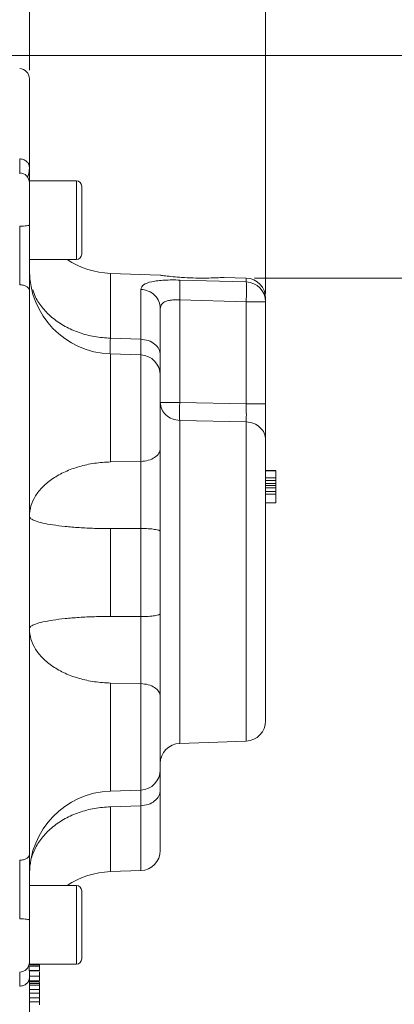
# Model space of a CAD drawing. Header units: inches. Extents: x 0.3 to 33.9, y 0.2 to 21.6.
# Tile 13 of 24: x 25.5 to 27.7, y 7.9 to 13.7. Entities that reach past the tile are written whole.
import ezdxf

# ---------------------------------------------------------------- set-up
doc = ezdxf.new("R2010")
doc.units = ezdxf.units.IN
doc.header["$MEASUREMENT"] = 0
doc.layers.add('SLD-0', color=7, linetype='Continuous', lineweight=15)
doc.styles.add('SLDTEXTSTYLE0', font='TXT', dxfattribs={"width": 0.75})
doc.dimstyles.new('SLDDIMSTYLE0', dxfattribs={"dimtxt": 0.25, "dimasz": 0.13, "dimexe": 0, "dimexo": 0.0625, "dimgap": 0.0625, "dimtad": 0, "dimtih": 1, "dimtoh": 1, "dimrnd": 1e-09, "dimzin": 12, "dimdsep": 46, "dimtxsty": 'SLDTEXTSTYLE0', "dimsah": 1, "dimcen": 0.09, "dimadec": 0, "dimazin": 3, "dimtfac": 1, "dimtofl": 0, "dimtmove": 0, "dimatfit": 3, "dimfxl": 1, "dimfrac": 2, "dimtolj": 1, "dimtzin": 12, "dimarcsym": 0})

# ---------------------------------------------------------------- blocks, each defined once
blk = doc.blocks.new('_D_7')
at = {"layer": 'SLD-0'}
for p, q in [((26.938, 12.1142), (26.938, 15.5199)), ((24.3753, 15.4317), (24.3245, 15.4317)), ((24.3245, 15.4317), (24.3245, 15.0349)), ((25.5183, 15.4317), (25.569, 15.4317)), ((25.569, 15.4317), (25.569, 15.0349)), ((22.9555, 15.3949), (24.2357, 15.3949)), ((26.938, 15.3949), (25.6578, 15.3949)), ((24.3245, 15.0349), (24.3753, 15.0349)), ((25.569, 15.0349), (25.5183, 15.0349))]:
    blk.add_line(p, q, dxfattribs=at)
for points in [[(22.9555, 15.3949), (23.0855, 15.3749), (23.0855, 15.4149)], [(26.938, 15.3949), (26.808, 15.4149), (26.808, 15.3749)]]:
    blk.add_solid(points, dxfattribs=at)
at = {"layer": 'SLD-0', "char_height": 0.25, "attachment_point": 1, "style": 'SLDTEXTSTYLE0'}
for s, insert in [('3.98', (24.522, 15.8048, -1.544)), ('101.16', (24.4388, 15.3571, -1.544))]:
    blk.add_mtext(s, dxfattribs=dict(at, insert=insert))
blk = doc.blocks.new('_D_9')
at = {"layer": 'SLD-0'}
for p, q in [((25.53, 13.4437), (25.53, 14.2865)), ((23.7637, 14.1983), (23.7129, 14.1983)), ((23.7129, 14.1983), (23.7129, 13.8014)), ((24.7219, 14.1983), (24.7727, 14.1983)), ((24.7727, 14.1983), (24.7727, 13.8014)), ((22.9555, 14.1615), (23.6241, 14.1615)), ((25.53, 14.1615), (24.8615, 14.1615)), ((23.7129, 13.8014), (23.7637, 13.8014)), ((24.7727, 13.8014), (24.7219, 13.8014))]:
    blk.add_line(p, q, dxfattribs=at)
for points in [[(22.9555, 14.1615), (23.0855, 14.1415), (23.0855, 14.1815)], [(25.53, 14.1615), (25.4, 14.1815), (25.4, 14.1415)]]:
    blk.add_solid(points, dxfattribs=at)
at = {"layer": 'SLD-0', "char_height": 0.25, "attachment_point": 1, "style": 'SLDTEXTSTYLE0'}
for s, insert in [('2.57', (23.818, 14.5714, -1.544)), ('65.39', (23.8272, 14.1237, -1.544))]:
    blk.add_mtext(s, dxfattribs=dict(at, insert=insert))
blk = doc.blocks.new('_D_10')
at = {"layer": 'SLD-0'}
for p, q in [((23.0055, 13.5316), (31.06, 13.5316)), ((30.935, 13.5316), (30.935, 10.1526)), ((30.3636, 9.7786), (30.3128, 9.7786)), ((30.3128, 9.7786), (30.3128, 9.3817)), ((31.5065, 9.7786), (31.5573, 9.7786)), ((31.5573, 9.7786), (31.5573, 9.3817)), ((30.3128, 9.3817), (30.3636, 9.3817)), ((30.935, 5.952), (30.935, 9.3309)), ((31.5573, 9.3817), (31.5065, 9.3817)), ((26.5026, 5.952), (31.06, 5.952))]:
    blk.add_line(p, q, dxfattribs=at)
for points in [[(30.935, 13.5316), (30.915, 13.4016), (30.955, 13.4016)], [(30.935, 5.952), (30.955, 6.082), (30.915, 6.082)]]:
    blk.add_solid(points, dxfattribs=at)
at = {"layer": 'SLD-0', "char_height": 0.25, "attachment_point": 1, "style": 'SLDTEXTSTYLE0'}
for s, insert in [('7.58', (30.5102, 10.1516, -1.544)), ('192.52', (30.4271, 9.704, -1.544))]:
    blk.add_mtext(s, dxfattribs=dict(at, insert=insert))
blk = doc.blocks.new('_D_11')
at = {"layer": 'SLD-0'}
for p, q in [((26.8722, 12.2056), (29.0624, 12.2056)), ((28.9374, 12.2056), (28.9374, 9.4897)), ((28.366, 9.1156), (28.3152, 9.1156)), ((28.3152, 9.1156), (28.3152, 8.7187)), ((29.5089, 9.1156), (29.5597, 9.1156)), ((29.5597, 9.1156), (29.5597, 8.7187)), ((28.3152, 8.7187), (28.366, 8.7187)), ((29.5597, 8.7187), (29.5089, 8.7187)), ((28.9374, 5.952), (28.9374, 8.668)), ((26.5026, 5.952), (29.0624, 5.952))]:
    blk.add_line(p, q, dxfattribs=at)
for points in [[(28.9374, 12.2056), (28.9174, 12.0756), (28.9574, 12.0756)], [(28.9374, 5.952), (28.9574, 6.082), (28.9174, 6.082)]]:
    blk.add_solid(points, dxfattribs=at)
at = {"layer": 'SLD-0', "char_height": 0.25, "attachment_point": 1, "style": 'SLDTEXTSTYLE0'}
for s, insert in [('6.25', (28.5126, 9.4887, -1.544)), ('158.84', (28.4294, 9.041, -1.544))]:
    blk.add_mtext(s, dxfattribs=dict(at, insert=insert))

msp = doc.modelspace()

# ---------------------------------------------------------------- linework, layer by layer
at = {"color": 7, "linetype": 'Continuous', "lineweight": 15}
for p, q in [((25.81, 12.7855), (25.53, 12.7855)), ((25.53, 12.3165), (25.53, 12.7855)), ((25.53, 12.3165), (25.81, 12.3165)), ((26.309, 12.2236), (26.0126, 12.2339)), ((26.8222, 12.2056), (26.6908, 12.2102)), ((26.4259, 12.1942), (26.8222, 12.1826)), ((26.1942, 11.8412), (26.1942, 12.1385)), ((26.938, 12.0642), (26.938, 12.0857)), ((26.4259, 12.0759), (26.4259, 11.4648)), ((26.4259, 12.0759), (26.8222, 12.0642)), ((26.8222, 11.4562), (26.8222, 12.0642)), ((26.8222, 12.0642), (26.938, 12.0642)), ((26.938, 12.0642), (26.938, 11.4562)), ((26.0126, 11.8476), (26.1942, 11.8412)), ((26.1942, 11.7476), (26.0126, 11.754)), ((26.4259, 11.4648), (26.8222, 11.4562)), ((26.4259, 11.358), (26.8222, 11.3491)), ((26.0126, 11.1103), (26.1942, 11.1135)), ((26.938, 11.0592), (26.998, 11.0592)), ((26.998, 11.0583), (26.938, 11.0583)), ((26.938, 11.058), (26.998, 11.058)), ((26.938, 11.0577), (26.998, 11.0577)), ((26.938, 11.0151), (26.998, 11.0151)), ((26.938, 11.0001), (26.998, 11.0001)), ((26.938, 10.9829), (26.998, 10.9829)), ((26.938, 10.9693), (26.998, 10.9693)), ((26.998, 10.956), (26.938, 10.956)), ((26.998, 10.9341), (26.938, 10.9341)), ((26.998, 10.9177), (26.938, 10.9177)), ((26.938, 10.8669), (26.998, 10.8669)), ((26.1942, 10.7142), (26.0126, 10.7129)), ((26.0126, 10.7129), (26.0126, 10.1903)), ((26.1942, 10.189), (26.1942, 10.7142)), ((26.0126, 10.1903), (26.1942, 10.189)), ((26.1942, 9.7897), (26.0126, 9.7929)), ((26.4259, 9.4337), (26.8222, 9.4476)), ((26.0126, 9.1492), (26.1942, 9.1556)), ((26.1942, 9.062), (26.0126, 9.0556)), ((26.0126, 8.6693), (26.1942, 8.6756)), ((25.81, 8.5867), (25.53, 8.5867)), ((25.53, 8.1177), (25.53, 8.5867)), ((25.842, 8.1497), (25.842, 8.5547)), ((25.53, 8.1177), (25.81, 8.1177)), ((25.59, 8.1149), (25.53, 8.1149)), ((25.59, 8.1067), (25.53, 8.1067)), ((25.59, 8.0803), (25.53, 8.0803)), ((25.53, 8.079), (25.59, 8.079)), ((25.53, 8.0487), (25.53, 8.0363)), ((25.53, 8.0468), (25.59, 8.0468)), ((25.53, 8.0187), (25.59, 8.0187)), ((25.53, 8.0133), (25.59, 8.0133)), ((25.59, 8.0026), (25.53, 8.0026)), ((25.59, 7.9926), (25.53, 7.9926)), ((25.59, 8.0042), (25.59, 8.0095)), ((25.59, 7.9672), (25.53, 7.9672)), ((25.53, 7.9668), (25.59, 7.9668)), ((25.53, 7.9458), (25.59, 7.9458)), ((25.59, 7.9458), (25.59, 7.9647)), ((25.53, 7.9183), (25.59, 7.9183)), ((25.53, 7.8931), (25.59, 7.8931)), ((25.59, 7.8931), (25.59, 7.9159))]:
    msp.add_line(p, q, dxfattribs=at)
at = {"color": 8, "linetype": 'Continuous', "lineweight": 15}
for p, q in [((25.81, 12.3165), (25.81, 12.7855)), ((26.0126, 12.2339), (26.0126, 11.8476)), ((26.8222, 12.1826), (26.8222, 12.2056)), ((26.0126, 11.754), (26.0126, 11.1103)), ((26.1942, 11.1135), (26.1942, 11.7476)), ((26.4259, 11.358), (26.4259, 9.4337)), ((26.8222, 11.3491), (26.8222, 9.4476)), ((26.0126, 9.7929), (26.0126, 9.1492)), ((26.1942, 9.1556), (26.1942, 9.7897)), ((26.0126, 9.0556), (26.0126, 8.6693)), ((26.1942, 8.6756), (26.1942, 9.062)), ((25.81, 8.1177), (25.81, 8.5867))]:
    msp.add_line(p, q, dxfattribs=at)
at = {"color": 7, "linetype": 'Continuous', "lineweight": 15}
for centre, radius, start, end in [((25.47, 13.3937), 0.06, 0, 88), ((25.47, 12.7731), 0.06, 0, 88), ((25.81, 12.7535), 0.032, 0, 90), ((25.81, 12.3485), 0.032, 270, 0), ((26.03, 12.7336), 0.5, 236.53529, 268), ((26.03, 12.2537), 0.5, 180, 268), ((26.818, 12.0857), 0.12, 0, 88), ((26.8189, 12.0635), 0.1192, 0.36402, 88.394), ((26.19, 11.6277), 0.12, 0, 88), ((26.818, 9.5675), 0.12, 272, 0), ((26.43, 9.3138), 0.12, 92, 180), ((26.19, 9.2755), 0.12, 272, 0), ((26.03, 8.6495), 0.5, 92, 180), ((26.19, 8.7955), 0.12, 272, 0), ((26.03, 8.1696), 0.5, 92, 123.46471), ((25.81, 8.5547), 0.032, 0, 90), ((25.47, 8.1301), 0.06, 272, 0), ((25.81, 8.1497), 0.032, 270, 0)]:
    msp.add_arc(centre, radius, start, end, dxfattribs=at)
for points, knots in [([(25.53, 13.3937), (25.53, 13.3906), (25.53, 13.3844), (25.53, 13.3351), (25.53, 13.2582), (25.53, 13.1527), (25.53, 13.0245), (25.53, 12.9191), (25.53, 12.8669)], [0, 0, 0, 0, 0.171594, 0.342271, 0.511803, 0.677325, 0.840122, 1, 1, 1, 1]), ([(25.5183, 12.8125), (25.5196, 12.8133), (25.5235, 12.8154), (25.5269, 12.8307), (25.5297, 12.8485), (25.5299, 12.8608), (25.53, 12.8662)], [0, 0, 0, 0, 0.198648, 0.556545, 0.807644, 1, 1, 1, 1]), ([(25.53, 12.7855), (25.53, 12.7945), (25.53, 12.8132), (25.53, 12.8485), (25.53, 12.8669)], [0, 0, 0, 0, 0.47785, 1, 1, 1, 1]), ([(25.53, 12.7717), (25.53, 12.772), (25.53, 12.7731), (25.53, 12.7626), (25.53, 12.7411), (25.53, 12.7093), (25.53, 12.6696), (25.53, 12.6233), (25.53, 12.5731), (25.53, 12.5393), (25.53, 12.5226)], [0, 0, 0, 0, 0.057222, 0.19342, 0.329618, 0.46228, 0.594942, 0.73114, 0.867338, 1, 1, 1, 1]), ([(25.842, 12.3485), (25.842, 12.3512), (25.842, 12.3554), (25.842, 12.3806), (25.842, 12.4067), (25.842, 12.4392), (25.842, 12.4863), (25.842, 12.551), (25.842, 12.6157), (25.842, 12.6628), (25.842, 12.6952), (25.842, 12.7214), (25.842, 12.7466), (25.842, 12.7508), (25.842, 12.7535)], [0, 0, 0, 0, 0.119728, 0.18418, 0.25, 0.31582, 0.380272, 0.5, 0.619728, 0.68418, 0.75, 0.81582, 0.880272, 1, 1, 1, 1]), ([(25.4721, 12.515), (25.4722, 12.4871), (25.4722, 12.4375), (25.4723, 12.3712), (25.4723, 12.3165), (25.4723, 12.2734), (25.4722, 12.2324), (25.4722, 12.1979), (25.4722, 12.1753), (25.4721, 12.1658)], [0, 0, 0, 0, 0.227167, 0.405662, 0.543405, 0.681946, 0.778223, 0.906866, 1, 1, 1, 1]), ([(25.53, 12.5226), (25.53, 12.4883), (25.53, 12.4198), (25.53, 12.3175), (25.53, 12.2192), (25.53, 12.1608), (25.53, 12.1315)], [0, 0, 0, 0, 0.2500054, 0.5000378, 0.7499991, 1, 1, 1, 1]), ([(26.3861, 12.2139), (26.3698, 12.2157), (26.3374, 12.2193), (26.3107, 12.2231), (26.3095, 12.2233), (26.309, 12.2233)], [0, 0, 0, 0, 0.362246, 0.724566, 1, 1, 1, 1]), ([(26.6908, 12.21), (26.6909, 12.21), (26.691, 12.21), (26.6682, 12.2086), (26.6277, 12.2067), (26.5714, 12.2055), (26.5054, 12.2063), (26.44, 12.2094), (26.4028, 12.2125), (26.3861, 12.2139)], [0, 0, 0, 0, 0.094828, 0.238323, 0.385073, 0.538535, 0.699153, 0.864965, 1, 1, 1, 1]), ([(26.1942, 12.1385), (26.1974, 12.1483), (26.2035, 12.1677), (26.247, 12.1829), (26.2938, 12.1904), (26.3347, 12.1936), (26.3792, 12.195), (26.4104, 12.1944), (26.4259, 12.1942)], [0, 0, 0, 0, 0.257226, 0.510047, 0.635106, 0.757972, 0.879731, 1, 1, 1, 1]), ([(26.4259, 12.1942), (26.4262, 12.1903), (26.4269, 12.1827), (26.4272, 12.1547), (26.4269, 12.1179), (26.4262, 12.0899), (26.4259, 12.0759)], [0, 0, 0, 0, 0.250114, 0.5, 0.749886, 1, 1, 1, 1]), ([(26.8222, 12.0642), (26.8226, 12.0778), (26.8233, 12.106), (26.8236, 12.1408), (26.8234, 12.1631), (26.823, 12.1767), (26.8225, 12.1805), (26.8222, 12.1826)], [0, 0, 0, 0, 0.241771, 0.499322, 0.700331, 0.837915, 1, 1, 1, 1]), ([(25.53, 12.1315), (25.53, 12.0518), (25.53, 11.8908), (25.53, 11.629), (25.53, 11.3514), (25.53, 11.0596), (25.53, 10.7579), (25.53, 10.4516), (25.53, 10.1453), (25.53, 9.8436), (25.53, 9.5518), (25.53, 9.2742), (25.53, 9.0124), (25.53, 8.8514), (25.53, 8.7716)], [0, 0, 0, 0, 0.079937, 0.161332, 0.244098, 0.328859, 0.414198, 0.5, 0.585797, 0.671136, 0.755901, 0.838663, 0.920061, 1, 1, 1, 1]), ([(26.0126, 11.8476), (25.9807, 11.8498), (25.9168, 11.8544), (25.8254, 11.8792), (25.7415, 11.9161), (25.668, 11.9652), (25.6086, 12.0245), (25.568, 12.0822), (25.5549, 12.1211), (25.55, 12.1358)], [0, 0, 0, 0, 0.151415, 0.302831, 0.454246, 0.605661, 0.757077, 0.908492, 1, 1, 1, 1]), ([(26.31, 12.0246), (26.3115, 12.0337), (26.3136, 12.0472), (26.328, 12.0602), (26.3419, 12.0675), (26.3591, 12.0725), (26.379, 12.0756), (26.4016, 12.0769), (26.4177, 12.0763), (26.4259, 12.0759)], [0, 0, 0, 0, 0.264937, 0.392212, 0.51681, 0.632975, 0.751696, 0.873788, 1, 1, 1, 1]), ([(26.31, 11.7474), (26.31, 11.7861), (26.31, 11.8637), (26.31, 11.9569), (26.31, 12.0021), (26.31, 12.0246)], [0, 0, 0, 0, 0.33326, 0.666756, 1, 1, 1, 1]), ([(26.31, 11.7474), (26.31, 11.7215), (26.31, 11.6731), (26.31, 11.6483), (26.31, 11.6368)], [0, 0, 0, 0, 0.534059, 1, 1, 1, 1]), ([(26.31, 11.1916), (26.31, 11.2132), (26.31, 11.2575), (26.31, 11.3389), (26.31, 11.4216), (26.31, 11.4976), (26.31, 11.5617), (26.31, 11.6066), (26.31, 11.6283), (26.31, 11.6256), (26.31, 11.6249)], [0, 0, 0, 0, 0.131913, 0.270348, 0.408783, 0.540696, 0.672609, 0.811044, 0.949479, 1, 1, 1, 1]), ([(26.4259, 11.4648), (26.4256, 11.4538), (26.4252, 11.4318), (26.4251, 11.4015), (26.4252, 11.3753), (26.4256, 11.3638), (26.4259, 11.358)], [0, 0, 0, 0, 0.2500446, 0.5, 0.7499554, 1, 1, 1, 1]), ([(26.8222, 11.4562), (26.8225, 11.4419), (26.8229, 11.4178), (26.823, 11.3872), (26.8228, 11.3645), (26.8224, 11.3541), (26.8222, 11.3491)], [0, 0, 0, 0, 0.322493, 0.543184, 0.777777, 1, 1, 1, 1]), ([(26.938, 11.4562), (26.938, 11.4341), (26.938, 11.3899), (26.938, 11.3289), (26.938, 11.2764), (26.938, 11.2534), (26.938, 11.2419)], [0, 0, 0, 0, 0.249845, 0.499687, 0.749639, 1, 1, 1, 1]), ([(26.938, 11.2419), (26.938, 11.2189), (26.938, 11.172), (26.938, 11.0756), (26.938, 10.9601), (26.938, 10.8274), (26.938, 10.6836), (26.938, 10.5351), (26.938, 10.3885), (26.938, 10.247), (26.938, 10.1109), (26.938, 9.9805), (26.938, 9.8597), (26.938, 9.7547), (26.938, 9.6704), (26.938, 9.6105), (26.938, 9.5741), (26.938, 9.5696), (26.938, 9.5675)], [0, 0, 0, 0, 0.059425, 0.12141, 0.185227, 0.25, 0.314773, 0.37859, 0.440575, 0.5, 0.559425, 0.62141, 0.685227, 0.75, 0.814773, 0.87859, 0.940575, 1, 1, 1, 1]), ([(26.31, 10.6965), (26.31, 10.7408), (26.31, 10.8294), (26.31, 10.9611), (26.31, 11.0856), (26.31, 11.1563), (26.31, 11.1916)], [0, 0, 0, 0, 0.250628, 0.501002, 0.750578, 1, 1, 1, 1]), ([(26.1942, 10.7142), (26.1943, 10.7459), (26.1946, 10.811), (26.1947, 10.9074), (26.1946, 11.0134), (26.1944, 11.0762), (26.1942, 11.1135)], [0, 0, 0, 0, 0.222359, 0.457655, 0.677816, 1, 1, 1, 1]), ([(26.998, 11.0151), (26.998, 11.0163), (26.998, 11.0208), (26.998, 11.0306), (26.998, 11.0441), (26.998, 11.0549), (26.998, 11.057), (26.998, 11.0577)], [0, 0, 0, 0, 0.04482, 0.175114, 0.424426, 0.780644, 1, 1, 1, 1]), ([(26.998, 11.0151), (26.998, 11.0138), (26.998, 11.0104), (26.998, 11.0058), (26.998, 11.0024), (26.998, 11.0004), (26.998, 11.0002), (26.998, 11.0001)], [0, 0, 0, 0, 0.191312, 0.462459, 0.755434, 0.8996, 1, 1, 1, 1]), ([(26.998, 10.9829), (26.998, 10.9832), (26.998, 10.9841), (26.998, 10.99), (26.998, 10.9958), (26.998, 10.9998), (26.998, 11.0001)], [0, 0, 0, 0, 0.235564, 0.592192, 0.968372, 1, 1, 1, 1]), ([(26.998, 10.9693), (26.998, 10.9702), (26.998, 10.9722), (26.998, 10.9758), (26.998, 10.9795), (26.998, 10.9823), (26.998, 10.9827), (26.998, 10.9829)], [0, 0, 0, 0, 0.104067, 0.25608, 0.507447, 0.772481, 1, 1, 1, 1]), ([(26.998, 10.956), (26.998, 10.9562), (26.998, 10.9565), (26.998, 10.959), (26.998, 10.9625), (26.998, 10.9661), (26.998, 10.9683), (26.998, 10.9693)], [0, 0, 0, 0, 0.177049, 0.431906, 0.692915, 0.862697, 1, 1, 1, 1]), ([(26.998, 10.9341), (26.998, 10.9342), (26.998, 10.9382), (26.998, 10.945), (26.998, 10.9525), (26.998, 10.9565), (26.998, 10.9569), (26.998, 10.9571)], [0, 0, 0, 0, 0.006326, 0.315179, 0.634443, 0.855798, 1, 1, 1, 1]), ([(26.998, 10.9177), (26.998, 10.9191), (26.998, 10.9225), (26.998, 10.9276), (26.998, 10.9316), (26.998, 10.9338), (26.998, 10.934), (26.998, 10.9341)], [0, 0, 0, 0, 0.170527, 0.405102, 0.725018, 0.902481, 1, 1, 1, 1]), ([(26.998, 10.8669), (26.998, 10.8674), (26.998, 10.8689), (26.998, 10.8793), (26.998, 10.8935), (26.998, 10.9063), (26.998, 10.9131), (26.998, 10.9167), (26.998, 10.9177)], [0, 0, 0, 0, 0.144908, 0.42914, 0.737486, 0.875606, 0.96337, 1, 1, 1, 1]), ([(26.1942, 9.7897), (26.1944, 9.827), (26.1946, 9.8898), (26.1947, 9.9958), (26.1946, 10.0921), (26.1943, 10.1573), (26.1942, 10.189)], [0, 0, 0, 0, 0.322184, 0.542345, 0.777641, 1, 1, 1, 1]), ([(26.31, 9.7116), (26.31, 9.7469), (26.31, 9.8176), (26.31, 9.9421), (26.31, 10.0738), (26.31, 10.1624), (26.31, 10.2067)], [0, 0, 0, 0, 0.249422, 0.498998, 0.749372, 1, 1, 1, 1]), ([(26.31, 9.2783), (26.31, 9.2776), (26.31, 9.2749), (26.31, 9.2966), (26.31, 9.3415), (26.31, 9.4056), (26.31, 9.4816), (26.31, 9.5643), (26.31, 9.6457), (26.31, 9.69), (26.31, 9.7116)], [0, 0, 0, 0, 0.050521, 0.188956, 0.327391, 0.459304, 0.591217, 0.729652, 0.868087, 1, 1, 1, 1]), ([(26.31, 9.2664), (26.31, 9.2549), (26.31, 9.2301), (26.31, 9.1817), (26.31, 9.1558)], [0, 0, 0, 0, 0.465941, 1, 1, 1, 1]), ([(26.1942, 9.062), (26.1944, 9.0885), (26.1946, 9.1302), (26.1946, 9.1489), (26.1946, 9.1557)], [0, 0, 0, 0, 0.636947, 1, 1, 1, 1]), ([(26.31, 8.7955), (26.31, 8.7977), (26.31, 8.802), (26.31, 8.8363), (26.31, 8.8896), (26.31, 8.9621), (26.31, 9.0495), (26.31, 9.1206), (26.31, 9.1558)], [0, 0, 0, 0, 0.172754, 0.344354, 0.514513, 0.679754, 0.841652, 1, 1, 1, 1]), ([(25.53, 8.7716), (25.53, 8.7424), (25.53, 8.684), (25.53, 8.5857), (25.53, 8.4834), (25.53, 8.4148), (25.53, 8.3806)], [0, 0, 0, 0, 0.250005, 0.500038, 0.749999, 1, 1, 1, 1]), ([(25.4721, 8.7374), (25.4722, 8.7139), (25.4722, 8.6719), (25.4723, 8.609), (25.4723, 8.5554), (25.4723, 8.5101), (25.4722, 8.4657), (25.4722, 8.4266), (25.4722, 8.3996), (25.4721, 8.3882)], [0, 0, 0, 0, 0.227167, 0.405662, 0.543405, 0.681947, 0.778223, 0.906866, 1, 1, 1, 1]), ([(25.53, 8.3806), (25.53, 8.3639), (25.53, 8.3301), (25.53, 8.2799), (25.53, 8.2336), (25.53, 8.1939), (25.53, 8.1621), (25.53, 8.1406), (25.53, 8.1301), (25.53, 8.1312), (25.53, 8.1315)], [0, 0, 0, 0, 0.132662, 0.26886, 0.405058, 0.53772, 0.670382, 0.80658, 0.942778, 1, 1, 1, 1]), ([(25.53, 8.0487), (25.53, 8.0506), (25.53, 8.0597), (25.5297, 8.0727), (25.5291, 8.0871), (25.5279, 8.1007), (25.5268, 8.1069), (25.5252, 8.1075), (25.5246, 8.1077)], [0, 0, 0, 0, 0.04898, 0.239856, 0.408157, 0.615562, 0.877955, 1, 1, 1, 1]), ([(25.59, 8.1148), (25.59, 8.114), (25.59, 8.1129), (25.59, 8.1095), (25.59, 8.1075), (25.59, 8.1067)], [0, 0, 0, 0, 0.557966, 0.836294, 1, 1, 1, 1]), ([(25.59, 8.0803), (25.59, 8.0813), (25.59, 8.0838), (25.59, 8.0898), (25.59, 8.0964), (25.59, 8.1024), (25.59, 8.1054), (25.59, 8.1067)], [0, 0, 0, 0, 0.15671, 0.401174, 0.666276, 0.851909, 1, 1, 1, 1]), ([(25.59, 8.0828), (25.59, 8.0841), (25.59, 8.0888), (25.59, 8.0945), (25.59, 8.0984), (25.59, 8.0991)], [0, 0, 0, 0, 0.242737, 0.869496, 1, 1, 1, 1]), ([(25.59, 8.0468), (25.59, 8.0505), (25.59, 8.0584), (25.59, 8.0674), (25.59, 8.0722)], [0, 0, 0, 0, 0.46909, 1, 1, 1, 1]), ([(25.59, 8.0187), (25.59, 8.0207), (25.59, 8.0247), (25.59, 8.0334), (25.59, 8.0418), (25.59, 8.0468)], [0, 0, 0, 0, 0.2924, 0.585087, 1, 1, 1, 1]), ([(25.53, 8.0363), (25.53, 7.9841), (25.53, 7.8787), (25.53, 7.7505), (25.53, 7.645), (25.53, 7.5681), (25.53, 7.5187), (25.53, 7.5126), (25.53, 7.5095)], [0, 0, 0, 0, 0.159873, 0.3226643, 0.488197, 0.6577181, 0.8283959, 1, 1, 1, 1]), ([(25.59, 8.0025), (25.59, 8.0024), (25.59, 8.002), (25.59, 7.9994), (25.59, 7.9957), (25.59, 7.9935), (25.59, 7.9926)], [0, 0, 0, 0, 0.045802, 0.583846, 0.845878, 1, 1, 1, 1]), ([(25.59, 7.9672), (25.59, 7.968), (25.59, 7.9701), (25.59, 7.9758), (25.59, 7.9821), (25.59, 7.9881), (25.59, 7.9913), (25.59, 7.9926)], [0, 0, 0, 0, 0.15671, 0.401174, 0.666276, 0.851909, 1, 1, 1, 1]), ([(25.59, 7.9183), (25.59, 7.9188), (25.59, 7.9202), (25.59, 7.9251), (25.59, 7.9324), (25.59, 7.94), (25.59, 7.9444), (25.59, 7.9458)], [0, 0, 0, 0, 0.122482, 0.301752, 0.57769, 0.860686, 1, 1, 1, 1]), ([(25.59, 7.9183), (25.59, 7.918), (25.59, 7.9175), (25.59, 7.9181), (25.59, 7.9183)], [0, 0, 0, 0, 0.717897, 1, 1, 1, 1]), ([(25.59, 7.8757), (25.59, 7.8771), (25.59, 7.8809), (25.59, 7.8867), (25.59, 7.891), (25.59, 7.8931)], [0, 0, 0, 0, 0.218061, 0.607467, 1, 1, 1, 1])]:
    msp.add_open_spline(points, degree=3, knots=knots, dxfattribs=at)
for points in [[(25.53, 12.8669), (25.5292, 12.8732), (25.5275, 12.8858), (25.5142, 12.9018), (25.4951, 12.9133), (25.4798, 12.9152), (25.4721, 12.9161)], [(25.53, 12.5226), (25.5292, 12.5216), (25.5275, 12.5197), (25.5142, 12.5172), (25.4951, 12.5154), (25.4798, 12.5151), (25.4721, 12.515)], [(25.53, 12.1315), (25.5292, 12.1359), (25.5275, 12.1447), (25.5142, 12.1559), (25.4951, 12.1638), (25.4798, 12.1651), (25.4721, 12.1658)], [(26.1942, 12.1385), (26.2095, 12.1364), (26.2401, 12.1321), (26.2783, 12.1056), (26.3049, 12.0684), (26.3083, 12.0392), (26.31, 12.0246)], [(26.1942, 11.8412), (26.2095, 11.8394), (26.2401, 11.8359), (26.2783, 11.814), (26.3049, 11.7835), (26.3083, 11.7594), (26.31, 11.7474)], [(26.31, 11.4648), (26.3118, 11.4511), (26.3152, 11.4237), (26.3418, 11.3889), (26.3799, 11.364), (26.4105, 11.36), (26.4259, 11.358)], [(26.4259, 11.4648), (26.4105, 11.4648), (26.3799, 11.4648), (26.3418, 11.4648), (26.3152, 11.4648), (26.3118, 11.4648), (26.31, 11.4648)], [(26.938, 11.4562), (26.9363, 11.4562), (26.9329, 11.4562), (26.9063, 11.4562), (26.8681, 11.4562), (26.8375, 11.4562), (26.8222, 11.4562)], [(26.938, 11.2419), (26.9363, 11.2556), (26.9329, 11.2831), (26.9063, 11.318), (26.8681, 11.343), (26.8375, 11.347), (26.8222, 11.3491)], [(26.1942, 11.1135), (26.2095, 11.115), (26.2401, 11.1179), (26.2783, 11.1361), (26.3049, 11.1616), (26.3083, 11.1816), (26.31, 11.1916)], [(26.0126, 11.1103), (25.9807, 11.1085), (25.9168, 11.1047), (25.8254, 11.0842), (25.7415, 11.0535), (25.6682, 11.0129), (25.6081, 10.9639), (25.5638, 10.9084), (25.5354, 10.8484), (25.5318, 10.8069), (25.53, 10.7862)], [(25.53, 10.7862), (25.5318, 10.7815), (25.5354, 10.7721), (25.5638, 10.7585), (25.6081, 10.746), (25.6682, 10.7349), (25.7415, 10.7257), (25.8254, 10.7188), (25.9168, 10.7142), (25.9807, 10.7133), (26.0126, 10.7129)], [(26.31, 10.6965), (26.3083, 10.6987), (26.3049, 10.7033), (26.2783, 10.7091), (26.2401, 10.7132), (26.2095, 10.7139), (26.1942, 10.7142)], [(26.31, 10.2067), (26.31, 10.2884), (26.31, 10.4516), (26.31, 10.6148), (26.31, 10.6965)], [(26.0126, 10.1903), (25.9807, 10.1899), (25.9168, 10.189), (25.8254, 10.1844), (25.7415, 10.1775), (25.6682, 10.1683), (25.6081, 10.1572), (25.5638, 10.1447), (25.5354, 10.1311), (25.5318, 10.1217), (25.53, 10.117)], [(26.1942, 10.189), (26.2095, 10.1893), (26.2401, 10.19), (26.2783, 10.1941), (26.3049, 10.1999), (26.3083, 10.2045), (26.31, 10.2067)], [(25.53, 10.117), (25.5318, 10.0963), (25.5354, 10.0548), (25.5638, 9.9948), (25.6081, 9.9393), (25.6682, 9.8903), (25.7415, 9.8496), (25.8254, 9.819), (25.9168, 9.7985), (25.9807, 9.7947), (26.0126, 9.7929)], [(26.31, 9.7116), (26.3083, 9.7216), (26.3049, 9.7416), (26.2783, 9.7671), (26.2401, 9.7853), (26.2095, 9.7882), (26.1942, 9.7897)], [(26.31, 9.1558), (26.3083, 9.1438), (26.3049, 9.1197), (26.2783, 9.0891), (26.2401, 9.0673), (26.2095, 9.0638), (26.1942, 9.062)], [(25.53, 8.6642), (25.5318, 8.6893), (25.5354, 8.7394), (25.5638, 8.8118), (25.6081, 8.8788), (25.6682, 8.9379), (25.7415, 8.9871), (25.8254, 9.024), (25.9168, 9.0488), (25.9807, 9.0533), (26.0126, 9.0556)], [(25.53, 8.7716), (25.5292, 8.7673), (25.5275, 8.7585), (25.5142, 8.7473), (25.4951, 8.7393), (25.4798, 8.7381), (25.4721, 8.7374)], [(25.53, 8.3806), (25.5292, 8.3816), (25.5275, 8.3835), (25.5142, 8.386), (25.4951, 8.3878), (25.4798, 8.3881), (25.4721, 8.3882)], [(25.53, 8.0363), (25.5292, 8.03), (25.5275, 8.0174), (25.5142, 8.0014), (25.4951, 7.9899), (25.4798, 7.988), (25.4721, 7.9871)]]:
    msp.add_open_spline(points, degree=3, dxfattribs=at)
at = {"color": 8, "linetype": 'Continuous', "lineweight": 15}
for points, knots in [([(25.4721, 12.9161), (25.4722, 12.9098), (25.4722, 12.8948), (25.4722, 12.8764), (25.4723, 12.8589), (25.4723, 12.8436), (25.4723, 12.8322), (25.4723, 12.8287), (25.4722, 12.8267)], [0, 0, 0, 0, 0.12051, 0.286966, 0.411543, 0.590807, 0.769038, 1, 1, 1, 1]), ([(26.0109, 11.758), (26.011, 11.7675), (26.0111, 11.7876), (26.0121, 11.8269), (26.0126, 11.8476)], [0, 0, 0, 0, 0.472089, 1, 1, 1, 1]), ([(26.1946, 11.7473), (26.1946, 11.7541), (26.1946, 11.7729), (26.1944, 11.8147), (26.1942, 11.8412)], [0, 0, 0, 0, 0.36501, 1, 1, 1, 1]), ([(25.4723, 8.0707), (25.4723, 8.0702), (25.4723, 8.068), (25.4723, 8.0593), (25.4723, 8.0443), (25.4722, 8.0268), (25.4722, 8.0084), (25.4722, 7.9934), (25.4721, 7.9871)], [0, 0, 0, 0, 0.061802, 0.279237, 0.497933, 0.649912, 0.852983, 1, 1, 1, 1])]:
    msp.add_open_spline(points, degree=3, knots=knots, dxfattribs=at)

# ---------------------------------------------------------------- dimensions: what is measured, and where the dimension line sits
at = {"layer": 'SLD-0'}
for base, p2, picture, middle in [((26.938, 15.3949), (26.938, 12.0642), '_D_7', (24.9468, 15.3949)), ((25.53, 14.1615), (25.53, 13.3937), '_D_9', (24.2428, 14.1615))]:
    dim = msp.add_linear_dim(base=base, p1=(22.9555, 17.4229), p2=p2, dimstyle='SLDDIMSTYLE0', dxfattribs=at)
    dim.commit()
    dim.dimension.update_dxf_attribs({"geometry": picture, "text_midpoint": middle, "dimtype": 160})
for base, p2, picture, middle in [((30.935, 13.5316), (22.9555, 13.5316), '_D_10', (30.935, 9.7418)), ((28.9374, 12.2056), (26.8222, 12.2056), '_D_11', (28.9374, 9.0788))]:
    dim = msp.add_linear_dim(base=base, p1=(26.4526, 5.952), p2=p2, angle=90, dimstyle='SLDDIMSTYLE0', dxfattribs=at)
    dim.commit()
    dim.dimension.update_dxf_attribs({"geometry": picture, "text_midpoint": middle, "dimtype": 160})

doc.saveas('drawing.dxf')
